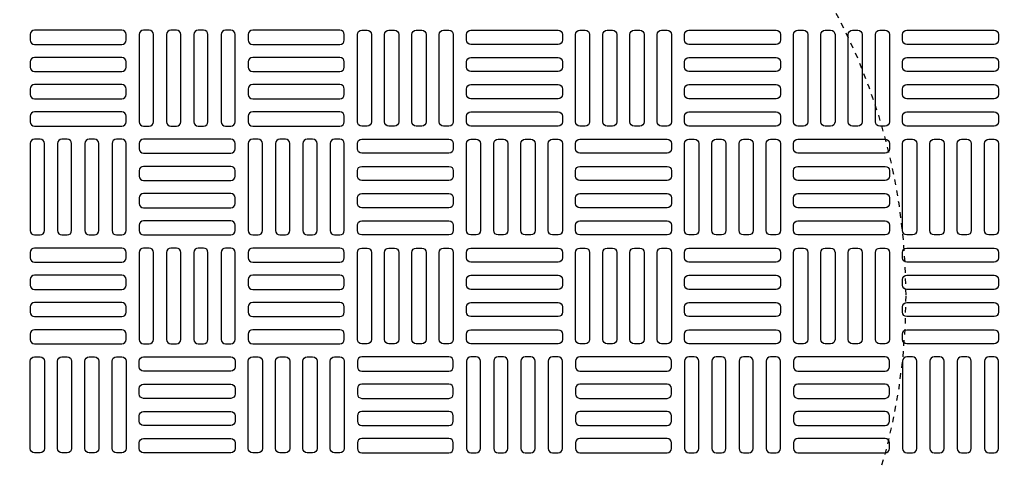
# Model space of a CAD drawing. Extents: x 1081 to 2220, y 0 to 2796.
# Tile 116 of 161: x 1771 to 1789, y 1314 to 1322. Entities that reach past the tile are written whole.
import ezdxf

# ---------------------------------------------------------------- set-up
doc = ezdxf.new("R2010")
doc.units = 0
doc.header["$MEASUREMENT"] = 0
doc.header["$PDSIZE"] = 1
doc.linetypes.add('HIDDEN2', pattern=[0.28125, 0.1875, -0.09375])
doc.layers.get('DEFPOINTS').update_dxf_attribs({"linetype": 'CONTINUOUS'})
for name, color, linetype in [('DIM', 3, 'CONTINUOUS'), ('TANK-MANHOLE-COVER-40', 2, 'CONTINUOUS'), ('TANK-MANHOLE-COVER-HATCH-40', 252, 'CONTINUOUS'), ('TANK-SLOPE', 3, 'CONTINUOUS')]:
    doc.layers.add(name, color=color, linetype=linetype)
doc.styles.add('SIMPLEX', font='simplex')
doc.dimstyles.new('DIM64', dxfattribs={"dimscale": 64, "dimtxt": 0.09375, "dimasz": 0.09375, "dimexe": 0.0625, "dimexo": 0.0625, "dimgap": 0.046875, "dimtad": 1, "dimdec": 4, "dimzin": 3, "dimdsep": 46, "dimlunit": 4, "dimtxsty": 'SIMPLEX', "dimcen": 0, "dimclrd": 256, "dimclre": 256, "dimclrt": 256, "dimadec": 0, "dimazin": 0, "dimtfac": 1, "dimtdec": 4, "dimtmove": 0, "dimatfit": 3, "dimfxl": 1, "dimfrac": 2, "dimtolj": 1, "dimtzin": 0, "dimarcsym": 0})

# ---------------------------------------------------------------- blocks, each defined once
blk = doc.blocks.new('*D63')
at = {"layer": 'DEFPOINTS', "color": 0, "transparency": 16777216}
for p in [(1524.635, 1317.018), (1875.135, 1317.018), (1524.635, 1188.018)]:
    blk.add_point(p, dxfattribs=at)
at = {"layer": 'DIM', "lineweight": -2, "transparency": 16777216}
for p, q in [((1524.635, 1313.018), (1524.635, 1184.018)), ((1869.135, 1188.018), (1530.635, 1188.018))]:
    blk.add_line(p, q, dxfattribs=at)
at = {"layer": 'DIM', "transparency": 16777216}
for points in [[(1530.635, 1189.018), (1530.635, 1187.018), (1524.635, 1188.018)], [(1869.135, 1189.018), (1869.135, 1187.018), (1875.135, 1188.018)]]:
    blk.add_solid(points, dxfattribs=at)
at = {"layer": 'DIM', "transparency": 16777216, "insert": (1699.885, 1195.59), "char_height": 6, "attachment_point": 5, "style": 'SIMPLEX'}
blk.add_mtext('\\A1;29\'-2 1/2" (F.V. TANK LENGTH)', dxfattribs=at)

msp = doc.modelspace()

# ---------------------------------------------------------------- linework, layer by layer
at = {"layer": 'DEFPOINTS', "color": 8, "linetype": 'HIDDEN2', "ltscale": 0.125}
msp.add_circle((1775.88576, 1317.01839), 14, dxfattribs=at)
msp.add_circle((1775.88576, 1317.01839), 14, dxfattribs=at)
at = {"layer": 'DEFPOINTS', "color": 8, "linetype": 'HIDDEN2', "ltscale": 0.5}
msp.add_circle((1775.88576, 1317.01839), 11, dxfattribs=at)
msp.add_circle((1775.88576, 1317.01839), 11, dxfattribs=at)
at = {"layer": 'TANK-MANHOLE-COVER-40', "color": 4, "linetype": 'Continuous'}
msp.add_circle((1775.88499, 1317.01839), 22.63902, dxfattribs=at)
at = {"layer": 'TANK-MANHOLE-COVER-40', "color": 1, "linetype": 'Continuous'}
msp.add_circle((1775.88499, 1317.01839), 22.44094, dxfattribs=at)
at = {"layer": 'TANK-MANHOLE-COVER-40', "color": 2, "linetype": 'Continuous'}
msp.add_circle((1775.88499, 1317.01839), 21.65354, dxfattribs=at)
at = {"layer": 'TANK-MANHOLE-COVER-HATCH-40', "linetype": 'Continuous', "flags": 128}
for points in [[(1772.81413, 1321.7428, 0.41421356), (1772.73539, 1321.82154), (1771.16058, 1321.82154, 0.41421356), (1771.08184, 1321.7428), (1771.08184, 1321.64438, 0.41421356), (1771.16058, 1321.56564), (1772.73539, 1321.56564, 0.41421356), (1772.81413, 1321.64438)], [(1773.22751, 1320.08926, 0.41421356), (1773.30625, 1320.168), (1773.30625, 1321.7428, 0.41421356), (1773.22751, 1321.82154), (1773.12909, 1321.82154, 0.41421356), (1773.05035, 1321.7428), (1773.05035, 1320.168, 0.41421356), (1773.12909, 1320.08926)], [(1773.71964, 1320.08926, 0.41421356), (1773.79838, 1320.168), (1773.79838, 1321.7428, 0.41421356), (1773.71964, 1321.82154), (1773.62121, 1321.82154, 0.41421356), (1773.54247, 1321.7428), (1773.54247, 1320.168, 0.41421356), (1773.62121, 1320.08926)], [(1774.21176, 1320.08926, 0.41421356), (1774.2905, 1320.168), (1774.2905, 1321.7428, 0.41421356), (1774.21176, 1321.82154), (1774.11334, 1321.82154, 0.41421356), (1774.0346, 1321.7428), (1774.0346, 1320.168, 0.41421356), (1774.11334, 1320.08926)], [(1774.70389, 1320.08926, 0.41421356), (1774.78263, 1320.168), (1774.78263, 1321.7428, 0.41421356), (1774.70389, 1321.82154), (1774.60546, 1321.82154, 0.41421356), (1774.52672, 1321.7428), (1774.52672, 1320.168, 0.41421356), (1774.60546, 1320.08926)], [(1776.75113, 1321.7428, 0.41421356), (1776.67239, 1321.82154), (1775.09759, 1321.82154, 0.41421356), (1775.01885, 1321.7428), (1775.01885, 1321.64438, 0.41421356), (1775.09759, 1321.56564), (1776.67239, 1321.56564, 0.41421356), (1776.75113, 1321.64438)], [(1777.06609, 1320.08926, -0.41421356), (1776.98735, 1320.168), (1776.98735, 1321.7428, -0.41421356), (1777.06609, 1321.82154), (1777.16452, 1321.82154, -0.41421356), (1777.24326, 1321.7428), (1777.24326, 1320.168, -0.41421356), (1777.16452, 1320.08926)], [(1777.55822, 1320.08926, -0.41421356), (1777.47948, 1320.168), (1777.47948, 1321.7428, -0.41421356), (1777.55822, 1321.82154), (1777.65665, 1321.82154, -0.41421356), (1777.73539, 1321.7428), (1777.73539, 1320.168, -0.41421356), (1777.65665, 1320.08926)], [(1778.05035, 1320.08926, -0.41421356), (1777.97161, 1320.168), (1777.97161, 1321.7428, -0.41421356), (1778.05035, 1321.82154), (1778.14877, 1321.82154, -0.41421356), (1778.22751, 1321.7428), (1778.22751, 1320.168, -0.41421356), (1778.14877, 1320.08926)], [(1778.54247, 1320.08926, -0.41421356), (1778.46373, 1320.168), (1778.46373, 1321.7428, -0.41421356), (1778.54247, 1321.82154), (1778.6409, 1321.82154, -0.41421356), (1778.71964, 1321.7428), (1778.71964, 1320.168, -0.41421356), (1778.6409, 1320.08926)], [(1778.95586, 1321.7428, -0.41421356), (1779.0346, 1321.82154), (1780.6094, 1321.82154, -0.41421356), (1780.68814, 1321.7428), (1780.68814, 1321.64438, -0.41421356), (1780.6094, 1321.56564), (1779.0346, 1321.56564, -0.41421356), (1778.95586, 1321.64438)], [(1781.0031, 1320.08926, -0.41421356), (1780.92436, 1320.168), (1780.92436, 1321.7428, -0.41421356), (1781.0031, 1321.82154), (1781.10153, 1321.82154, -0.41421356), (1781.18027, 1321.7428), (1781.18027, 1320.168, -0.41421356), (1781.10153, 1320.08926)], [(1781.49523, 1320.08926, -0.41421356), (1781.41649, 1320.168), (1781.41649, 1321.7428, -0.41421356), (1781.49523, 1321.82154), (1781.59365, 1321.82154, -0.41421356), (1781.67239, 1321.7428), (1781.67239, 1320.168, -0.41421356), (1781.59365, 1320.08926)], [(1781.98735, 1320.08926, -0.41421356), (1781.90861, 1320.168), (1781.90861, 1321.7428, -0.41421356), (1781.98735, 1321.82154), (1782.08578, 1321.82154, -0.41421356), (1782.16452, 1321.7428), (1782.16452, 1320.168, -0.41421356), (1782.08578, 1320.08926)], [(1782.47948, 1320.08926, -0.41421356), (1782.40074, 1320.168), (1782.40074, 1321.7428, -0.41421356), (1782.47948, 1321.82154), (1782.57791, 1321.82154, -0.41421356), (1782.65665, 1321.7428), (1782.65665, 1320.168, -0.41421356), (1782.57791, 1320.08926)], [(1782.89287, 1321.7428, -0.41421356), (1782.97161, 1321.82154), (1784.54641, 1321.82154, -0.41421356), (1784.62515, 1321.7428), (1784.62515, 1321.64438, -0.41421356), (1784.54641, 1321.56564), (1782.97161, 1321.56564, -0.41421356), (1782.89287, 1321.64438)], [(1784.94011, 1320.08926, -0.41421356), (1784.86137, 1320.168), (1784.86137, 1321.7428, -0.41421356), (1784.94011, 1321.82154), (1785.03854, 1321.82154, -0.41421356), (1785.11728, 1321.7428), (1785.11728, 1320.168, -0.41421356), (1785.03854, 1320.08926)], [(1785.43224, 1320.08926, -0.41421356), (1785.3535, 1320.168), (1785.3535, 1321.7428, -0.41421356), (1785.43224, 1321.82154), (1785.53066, 1321.82154, -0.41421356), (1785.6094, 1321.7428), (1785.6094, 1320.168, -0.41421356), (1785.53066, 1320.08926)], [(1785.92436, 1320.08926, -0.41421356), (1785.84562, 1320.168), (1785.84562, 1321.7428, -0.41421356), (1785.92436, 1321.82154), (1786.02279, 1321.82154, -0.41421356), (1786.10153, 1321.7428), (1786.10153, 1320.168, -0.41421356), (1786.02279, 1320.08926)], [(1786.41649, 1320.08926, -0.41421356), (1786.33775, 1320.168), (1786.33775, 1321.7428, -0.41421356), (1786.41649, 1321.82154), (1786.51491, 1321.82154, -0.41421356), (1786.59365, 1321.7428), (1786.59365, 1320.168, -0.41421356), (1786.51491, 1320.08926)], [(1786.82987, 1321.7428, -0.41421356), (1786.90861, 1321.82154), (1788.48342, 1321.82154, -0.41421356), (1788.56216, 1321.7428), (1788.56216, 1321.64438, -0.41421356), (1788.48342, 1321.56564), (1786.90861, 1321.56564, -0.41421356), (1786.82987, 1321.64438)], [(1772.81413, 1321.25068, 0.41421356), (1772.73539, 1321.32942), (1771.16058, 1321.32942, 0.41421356), (1771.08184, 1321.25068), (1771.08184, 1321.15225, 0.41421356), (1771.16058, 1321.07351), (1772.73539, 1321.07351, 0.41421356), (1772.81413, 1321.15225)], [(1776.75113, 1321.25068, 0.41421356), (1776.67239, 1321.32942), (1775.09759, 1321.32942, 0.41421356), (1775.01885, 1321.25068), (1775.01885, 1321.15225, 0.41421356), (1775.09759, 1321.07351), (1776.67239, 1321.07351, 0.41421356), (1776.75113, 1321.15225)], [(1778.95586, 1321.25068, -0.41421356), (1779.0346, 1321.32942), (1780.6094, 1321.32942, -0.41421356), (1780.68814, 1321.25068), (1780.68814, 1321.15225, -0.41421356), (1780.6094, 1321.07351), (1779.0346, 1321.07351, -0.41421356), (1778.95586, 1321.15225)], [(1782.89287, 1321.25068, -0.41421356), (1782.97161, 1321.32942), (1784.54641, 1321.32942, -0.41421356), (1784.62515, 1321.25068), (1784.62515, 1321.15225, -0.41421356), (1784.54641, 1321.07351), (1782.97161, 1321.07351, -0.41421356), (1782.89287, 1321.15225)], [(1786.82987, 1321.25068, -0.41421356), (1786.90861, 1321.32942), (1788.48342, 1321.32942, -0.41421356), (1788.56216, 1321.25068), (1788.56216, 1321.15225, -0.41421356), (1788.48342, 1321.07351), (1786.90861, 1321.07351, -0.41421356), (1786.82987, 1321.15225)], [(1772.81413, 1320.75855, 0.41421356), (1772.73539, 1320.83729), (1771.16058, 1320.83729, 0.41421356), (1771.08184, 1320.75855), (1771.08184, 1320.66012, 0.41421356), (1771.16058, 1320.58138), (1772.73539, 1320.58138, 0.41421356), (1772.81413, 1320.66012)], [(1776.75113, 1320.75855, 0.41421356), (1776.67239, 1320.83729), (1775.09759, 1320.83729, 0.41421356), (1775.01885, 1320.75855), (1775.01885, 1320.66012, 0.41421356), (1775.09759, 1320.58138), (1776.67239, 1320.58138, 0.41421356), (1776.75113, 1320.66012)], [(1778.95586, 1320.75855, -0.41421356), (1779.0346, 1320.83729), (1780.6094, 1320.83729, -0.41421356), (1780.68814, 1320.75855), (1780.68814, 1320.66012, -0.41421356), (1780.6094, 1320.58138), (1779.0346, 1320.58138, -0.41421356), (1778.95586, 1320.66012)], [(1782.89287, 1320.75855, -0.41421356), (1782.97161, 1320.83729), (1784.54641, 1320.83729, -0.41421356), (1784.62515, 1320.75855), (1784.62515, 1320.66012, -0.41421356), (1784.54641, 1320.58138), (1782.97161, 1320.58138, -0.41421356), (1782.89287, 1320.66012)], [(1786.82987, 1320.75855, -0.41421356), (1786.90861, 1320.83729), (1788.48342, 1320.83729, -0.41421356), (1788.56216, 1320.75855), (1788.56216, 1320.66012, -0.41421356), (1788.48342, 1320.58138), (1786.90861, 1320.58138, -0.41421356), (1786.82987, 1320.66012)], [(1772.81413, 1320.26642, 0.41421356), (1772.73539, 1320.34516), (1771.16058, 1320.34516, 0.41421356), (1771.08184, 1320.26642), (1771.08184, 1320.168, 0.41421356), (1771.16058, 1320.08926), (1772.73539, 1320.08926, 0.41421356), (1772.81413, 1320.168)], [(1776.75113, 1320.26642, 0.41421356), (1776.67239, 1320.34516), (1775.09759, 1320.34516, 0.41421356), (1775.01885, 1320.26642), (1775.01885, 1320.168, 0.41421356), (1775.09759, 1320.08926), (1776.67239, 1320.08926, 0.41421356), (1776.75113, 1320.168)], [(1778.95586, 1320.26642, -0.41421356), (1779.0346, 1320.34516), (1780.6094, 1320.34516, -0.41421356), (1780.68814, 1320.26642), (1780.68814, 1320.168, -0.41421356), (1780.6094, 1320.08926), (1779.0346, 1320.08926, -0.41421356), (1778.95586, 1320.168)], [(1782.89287, 1320.26642, -0.41421356), (1782.97161, 1320.34516), (1784.54641, 1320.34516, -0.41421356), (1784.62515, 1320.26642), (1784.62515, 1320.168, -0.41421356), (1784.54641, 1320.08926), (1782.97161, 1320.08926, -0.41421356), (1782.89287, 1320.168)], [(1786.82987, 1320.26642, -0.41421356), (1786.90861, 1320.34516), (1788.48342, 1320.34516, -0.41421356), (1788.56216, 1320.26642), (1788.56216, 1320.168, -0.41421356), (1788.48342, 1320.08926), (1786.90861, 1320.08926, -0.41421356), (1786.82987, 1320.168)], [(1771.25901, 1318.12075, 0.41421356), (1771.33775, 1318.19949), (1771.33775, 1319.7743, 0.41421356), (1771.25901, 1319.85304), (1771.16058, 1319.85304, 0.41421356), (1771.08184, 1319.7743), (1771.08184, 1318.19949, 0.41421356), (1771.16058, 1318.12075)], [(1771.75113, 1318.12075, 0.41421356), (1771.82987, 1318.19949), (1771.82987, 1319.7743, 0.41421356), (1771.75113, 1319.85304), (1771.65271, 1319.85304, 0.41421356), (1771.57397, 1319.7743), (1771.57397, 1318.19949, 0.41421356), (1771.65271, 1318.12075)], [(1772.24326, 1318.12075, 0.41421356), (1772.322, 1318.19949), (1772.322, 1319.7743, 0.41421356), (1772.24326, 1319.85304), (1772.14483, 1319.85304, 0.41421356), (1772.06609, 1319.7743), (1772.06609, 1318.19949, 0.41421356), (1772.14483, 1318.12075)], [(1772.73539, 1318.12075, 0.41421356), (1772.81413, 1318.19949), (1772.81413, 1319.7743, 0.41421356), (1772.73539, 1319.85304), (1772.63696, 1319.85304, 0.41421356), (1772.55822, 1319.7743), (1772.55822, 1318.19949, 0.41421356), (1772.63696, 1318.12075)], [(1773.05035, 1319.67587, 0.41421356), (1773.12909, 1319.59713), (1774.70389, 1319.59713, 0.41421356), (1774.78263, 1319.67587), (1774.78263, 1319.7743, 0.41421356), (1774.70389, 1319.85304), (1773.12909, 1319.85304, 0.41421356), (1773.05035, 1319.7743)], [(1775.19602, 1318.12075, 0.41421356), (1775.27476, 1318.19949), (1775.27476, 1319.7743, 0.41421356), (1775.19602, 1319.85304), (1775.09759, 1319.85304, 0.41421356), (1775.01885, 1319.7743), (1775.01885, 1318.19949, 0.41421356), (1775.09759, 1318.12075)], [(1775.68814, 1318.12075, 0.41421356), (1775.76688, 1318.19949), (1775.76688, 1319.7743, 0.41421356), (1775.68814, 1319.85304), (1775.58972, 1319.85304, 0.41421356), (1775.51098, 1319.7743), (1775.51098, 1318.19949, 0.41421356), (1775.58972, 1318.12075)], [(1776.18027, 1318.12075, 0.41421356), (1776.25901, 1318.19949), (1776.25901, 1319.7743, 0.41421356), (1776.18027, 1319.85304), (1776.08184, 1319.85304, 0.41421356), (1776.0031, 1319.7743), (1776.0031, 1318.19949, 0.41421356), (1776.08184, 1318.12075)], [(1776.67239, 1318.12075, 0.41421356), (1776.75113, 1318.19949), (1776.75113, 1319.7743, 0.41421356), (1776.67239, 1319.85304), (1776.57397, 1319.85304, 0.41421356), (1776.49523, 1319.7743), (1776.49523, 1318.19949, 0.41421356), (1776.57397, 1318.12075)], [(1778.71964, 1319.67587, -0.41421356), (1778.6409, 1319.59713), (1777.06609, 1319.59713, -0.41421356), (1776.98735, 1319.67587), (1776.98735, 1319.7743, -0.41421356), (1777.06609, 1319.85304), (1778.6409, 1319.85304, -0.41421356), (1778.71964, 1319.7743)], [(1779.0346, 1318.12075, -0.41421356), (1778.95586, 1318.19949), (1778.95586, 1319.7743, -0.41421356), (1779.0346, 1319.85304), (1779.13302, 1319.85304, -0.41421356), (1779.21176, 1319.7743), (1779.21176, 1318.19949, -0.41421356), (1779.13302, 1318.12075)], [(1779.52672, 1318.12075, -0.41421356), (1779.44798, 1318.19949), (1779.44798, 1319.7743, -0.41421356), (1779.52672, 1319.85304), (1779.62515, 1319.85304, -0.41421356), (1779.70389, 1319.7743), (1779.70389, 1318.19949, -0.41421356), (1779.62515, 1318.12075)], [(1780.01885, 1318.12075, -0.41421356), (1779.94011, 1318.19949), (1779.94011, 1319.7743, -0.41421356), (1780.01885, 1319.85304), (1780.11728, 1319.85304, -0.41421356), (1780.19602, 1319.7743), (1780.19602, 1318.19949, -0.41421356), (1780.11728, 1318.12075)], [(1780.51098, 1318.12075, -0.41421356), (1780.43224, 1318.19949), (1780.43224, 1319.7743, -0.41421356), (1780.51098, 1319.85304), (1780.6094, 1319.85304, -0.41421356), (1780.68814, 1319.7743), (1780.68814, 1318.19949, -0.41421356), (1780.6094, 1318.12075)], [(1782.65665, 1319.67587, -0.41421356), (1782.57791, 1319.59713), (1781.0031, 1319.59713, -0.41421356), (1780.92436, 1319.67587), (1780.92436, 1319.7743, -0.41421356), (1781.0031, 1319.85304), (1782.57791, 1319.85304, -0.41421356), (1782.65665, 1319.7743)], [(1782.97161, 1318.12075, -0.41421356), (1782.89287, 1318.19949), (1782.89287, 1319.7743, -0.41421356), (1782.97161, 1319.85304), (1783.07003, 1319.85304, -0.41421356), (1783.14877, 1319.7743), (1783.14877, 1318.19949, -0.41421356), (1783.07003, 1318.12075)], [(1783.46373, 1318.12075, -0.41421356), (1783.38499, 1318.19949), (1783.38499, 1319.7743, -0.41421356), (1783.46373, 1319.85304), (1783.56216, 1319.85304, -0.41421356), (1783.6409, 1319.7743), (1783.6409, 1318.19949, -0.41421356), (1783.56216, 1318.12075)], [(1783.95586, 1318.12075, -0.41421356), (1783.87712, 1318.19949), (1783.87712, 1319.7743, -0.41421356), (1783.95586, 1319.85304), (1784.05428, 1319.85304, -0.41421356), (1784.13302, 1319.7743), (1784.13302, 1318.19949, -0.41421356), (1784.05428, 1318.12075)], [(1784.44798, 1318.12075, -0.41421356), (1784.36924, 1318.19949), (1784.36924, 1319.7743, -0.41421356), (1784.44798, 1319.85304), (1784.54641, 1319.85304, -0.41421356), (1784.62515, 1319.7743), (1784.62515, 1318.19949, -0.41421356), (1784.54641, 1318.12075)], [(1786.59365, 1319.67587, -0.41421356), (1786.51491, 1319.59713), (1784.94011, 1319.59713, -0.41421356), (1784.86137, 1319.67587), (1784.86137, 1319.7743, -0.41421356), (1784.94011, 1319.85304), (1786.51491, 1319.85304, -0.41421356), (1786.59365, 1319.7743)], [(1786.90861, 1318.12075, -0.41421356), (1786.82987, 1318.19949), (1786.82987, 1319.7743, -0.41421356), (1786.90861, 1319.85304), (1787.00704, 1319.85304, -0.41421356), (1787.08578, 1319.7743), (1787.08578, 1318.19949, -0.41421356), (1787.00704, 1318.12075)], [(1787.40074, 1318.12075, -0.41421356), (1787.322, 1318.19949), (1787.322, 1319.7743, -0.41421356), (1787.40074, 1319.85304), (1787.49917, 1319.85304, -0.41421356), (1787.57791, 1319.7743), (1787.57791, 1318.19949, -0.41421356), (1787.49917, 1318.12075)], [(1787.89287, 1318.12075, -0.41421356), (1787.81413, 1318.19949), (1787.81413, 1319.7743, -0.41421356), (1787.89287, 1319.85304), (1787.99129, 1319.85304, -0.41421356), (1788.07003, 1319.7743), (1788.07003, 1318.19949, -0.41421356), (1787.99129, 1318.12075)], [(1788.38499, 1318.12075, -0.41421356), (1788.30625, 1318.19949), (1788.30625, 1319.7743, -0.41421356), (1788.38499, 1319.85304), (1788.48342, 1319.85304, -0.41421356), (1788.56216, 1319.7743), (1788.56216, 1318.19949, -0.41421356), (1788.48342, 1318.12075)], [(1773.05035, 1319.18375, 0.41421356), (1773.12909, 1319.10501), (1774.70389, 1319.10501, 0.41421356), (1774.78263, 1319.18375), (1774.78263, 1319.28217, 0.41421356), (1774.70389, 1319.36091), (1773.12909, 1319.36091, 0.41421356), (1773.05035, 1319.28217)], [(1778.71964, 1319.18375, -0.41421356), (1778.6409, 1319.10501), (1777.06609, 1319.10501, -0.41421356), (1776.98735, 1319.18375), (1776.98735, 1319.28217, -0.41421356), (1777.06609, 1319.36091), (1778.6409, 1319.36091, -0.41421356), (1778.71964, 1319.28217)], [(1782.65665, 1319.18375, -0.41421356), (1782.57791, 1319.10501), (1781.0031, 1319.10501, -0.41421356), (1780.92436, 1319.18375), (1780.92436, 1319.28217, -0.41421356), (1781.0031, 1319.36091), (1782.57791, 1319.36091, -0.41421356), (1782.65665, 1319.28217)], [(1786.59365, 1319.18375, -0.41421356), (1786.51491, 1319.10501), (1784.94011, 1319.10501, -0.41421356), (1784.86137, 1319.18375), (1784.86137, 1319.28217, -0.41421356), (1784.94011, 1319.36091), (1786.51491, 1319.36091, -0.41421356), (1786.59365, 1319.28217)], [(1773.05035, 1318.69162, 0.41421356), (1773.12909, 1318.61288), (1774.70389, 1318.61288, 0.41421356), (1774.78263, 1318.69162), (1774.78263, 1318.79005, 0.41421356), (1774.70389, 1318.86879), (1773.12909, 1318.86879, 0.41421356), (1773.05035, 1318.79005)], [(1778.71964, 1318.69162, -0.41421356), (1778.6409, 1318.61288), (1777.06609, 1318.61288, -0.41421356), (1776.98735, 1318.69162), (1776.98735, 1318.79005, -0.41421356), (1777.06609, 1318.86879), (1778.6409, 1318.86879, -0.41421356), (1778.71964, 1318.79005)], [(1782.65665, 1318.69162, -0.41421356), (1782.57791, 1318.61288), (1781.0031, 1318.61288, -0.41421356), (1780.92436, 1318.69162), (1780.92436, 1318.79005, -0.41421356), (1781.0031, 1318.86879), (1782.57791, 1318.86879, -0.41421356), (1782.65665, 1318.79005)], [(1786.59365, 1318.69162, -0.41421356), (1786.51491, 1318.61288), (1784.94011, 1318.61288, -0.41421356), (1784.86137, 1318.69162), (1784.86137, 1318.79005, -0.41421356), (1784.94011, 1318.86879), (1786.51491, 1318.86879, -0.41421356), (1786.59365, 1318.79005)], [(1773.05035, 1318.19949, 0.41421356), (1773.12909, 1318.12075), (1774.70389, 1318.12075, 0.41421356), (1774.78263, 1318.19949), (1774.78263, 1318.29792, 0.41421356), (1774.70389, 1318.37666), (1773.12909, 1318.37666, 0.41421356), (1773.05035, 1318.29792)], [(1778.71964, 1318.19949, -0.41421356), (1778.6409, 1318.12075), (1777.06609, 1318.12075, -0.41421356), (1776.98735, 1318.19949), (1776.98735, 1318.29792, -0.41421356), (1777.06609, 1318.37666), (1778.6409, 1318.37666, -0.41421356), (1778.71964, 1318.29792)], [(1782.65665, 1318.19949, -0.41421356), (1782.57791, 1318.12075), (1781.0031, 1318.12075, -0.41421356), (1780.92436, 1318.19949), (1780.92436, 1318.29792, -0.41421356), (1781.0031, 1318.37666), (1782.57791, 1318.37666, -0.41421356), (1782.65665, 1318.29792)], [(1786.59365, 1318.19949, -0.41421356), (1786.51491, 1318.12075), (1784.94011, 1318.12075, -0.41421356), (1784.86137, 1318.19949), (1784.86137, 1318.29792, -0.41421356), (1784.94011, 1318.37666), (1786.51491, 1318.37666, -0.41421356), (1786.59365, 1318.29792)], [(1772.81413, 1317.80579, 0.41421356), (1772.73539, 1317.88453), (1771.16058, 1317.88453, 0.41421356), (1771.08184, 1317.80579), (1771.08184, 1317.70737, 0.41421356), (1771.16058, 1317.62863), (1772.73539, 1317.62863, 0.41421356), (1772.81413, 1317.70737)], [(1773.22751, 1316.15225, 0.41421356), (1773.30625, 1316.23099), (1773.30625, 1317.80579, 0.41421356), (1773.22751, 1317.88453), (1773.12909, 1317.88453, 0.41421356), (1773.05035, 1317.80579), (1773.05035, 1316.23099, 0.41421356), (1773.12909, 1316.15225)], [(1773.71964, 1316.15225, 0.41421356), (1773.79838, 1316.23099), (1773.79838, 1317.80579, 0.41421356), (1773.71964, 1317.88453), (1773.62121, 1317.88453, 0.41421356), (1773.54247, 1317.80579), (1773.54247, 1316.23099, 0.41421356), (1773.62121, 1316.15225)], [(1774.21176, 1316.15225, 0.41421356), (1774.2905, 1316.23099), (1774.2905, 1317.80579, 0.41421356), (1774.21176, 1317.88453), (1774.11334, 1317.88453, 0.41421356), (1774.0346, 1317.80579), (1774.0346, 1316.23099, 0.41421356), (1774.11334, 1316.15225)], [(1774.70389, 1316.15225, 0.41421356), (1774.78263, 1316.23099), (1774.78263, 1317.80579, 0.41421356), (1774.70389, 1317.88453), (1774.60546, 1317.88453, 0.41421356), (1774.52672, 1317.80579), (1774.52672, 1316.23099, 0.41421356), (1774.60546, 1316.15225)], [(1776.75113, 1317.80579, 0.41421356), (1776.67239, 1317.88453), (1775.09759, 1317.88453, 0.41421356), (1775.01885, 1317.80579), (1775.01885, 1317.70737, 0.41421356), (1775.09759, 1317.62863), (1776.67239, 1317.62863, 0.41421356), (1776.75113, 1317.70737)], [(1777.06609, 1316.15225, -0.41421356), (1776.98735, 1316.23099), (1776.98735, 1317.80579, -0.41421356), (1777.06609, 1317.88453), (1777.16452, 1317.88453, -0.41421356), (1777.24326, 1317.80579), (1777.24326, 1316.23099, -0.41421356), (1777.16452, 1316.15225)], [(1777.55822, 1316.15225, -0.41421356), (1777.47948, 1316.23099), (1777.47948, 1317.80579, -0.41421356), (1777.55822, 1317.88453), (1777.65665, 1317.88453, -0.41421356), (1777.73539, 1317.80579), (1777.73539, 1316.23099, -0.41421356), (1777.65665, 1316.15225)], [(1778.05035, 1316.15225, -0.41421356), (1777.97161, 1316.23099), (1777.97161, 1317.80579, -0.41421356), (1778.05035, 1317.88453), (1778.14877, 1317.88453, -0.41421356), (1778.22751, 1317.80579), (1778.22751, 1316.23099, -0.41421356), (1778.14877, 1316.15225)], [(1778.54247, 1316.15225, -0.41421356), (1778.46373, 1316.23099), (1778.46373, 1317.80579, -0.41421356), (1778.54247, 1317.88453), (1778.6409, 1317.88453, -0.41421356), (1778.71964, 1317.80579), (1778.71964, 1316.23099, -0.41421356), (1778.6409, 1316.15225)], [(1778.95586, 1317.80579, -0.41421356), (1779.0346, 1317.88453), (1780.6094, 1317.88453, -0.41421356), (1780.68814, 1317.80579), (1780.68814, 1317.70737, -0.41421356), (1780.6094, 1317.62863), (1779.0346, 1317.62863, -0.41421356), (1778.95586, 1317.70737)], [(1781.0031, 1316.15225, -0.41421356), (1780.92436, 1316.23099), (1780.92436, 1317.80579, -0.41421356), (1781.0031, 1317.88453), (1781.10153, 1317.88453, -0.41421356), (1781.18027, 1317.80579), (1781.18027, 1316.23099, -0.41421356), (1781.10153, 1316.15225)], [(1781.49523, 1316.15225, -0.41421356), (1781.41649, 1316.23099), (1781.41649, 1317.80579, -0.41421356), (1781.49523, 1317.88453), (1781.59365, 1317.88453, -0.41421356), (1781.67239, 1317.80579), (1781.67239, 1316.23099, -0.41421356), (1781.59365, 1316.15225)], [(1781.98735, 1316.15225, -0.41421356), (1781.90861, 1316.23099), (1781.90861, 1317.80579, -0.41421356), (1781.98735, 1317.88453), (1782.08578, 1317.88453, -0.41421356), (1782.16452, 1317.80579), (1782.16452, 1316.23099, -0.41421356), (1782.08578, 1316.15225)], [(1782.47948, 1316.15225, -0.41421356), (1782.40074, 1316.23099), (1782.40074, 1317.80579, -0.41421356), (1782.47948, 1317.88453), (1782.57791, 1317.88453, -0.41421356), (1782.65665, 1317.80579), (1782.65665, 1316.23099, -0.41421356), (1782.57791, 1316.15225)], [(1782.89287, 1317.80579, -0.41421356), (1782.97161, 1317.88453), (1784.54641, 1317.88453, -0.41421356), (1784.62515, 1317.80579), (1784.62515, 1317.70737, -0.41421356), (1784.54641, 1317.62863), (1782.97161, 1317.62863, -0.41421356), (1782.89287, 1317.70737)], [(1784.94011, 1316.15225, -0.41421356), (1784.86137, 1316.23099), (1784.86137, 1317.80579, -0.41421356), (1784.94011, 1317.88453), (1785.03854, 1317.88453, -0.41421356), (1785.11728, 1317.80579), (1785.11728, 1316.23099, -0.41421356), (1785.03854, 1316.15225)], [(1785.43224, 1316.15225, -0.41421356), (1785.3535, 1316.23099), (1785.3535, 1317.80579, -0.41421356), (1785.43224, 1317.88453), (1785.53066, 1317.88453, -0.41421356), (1785.6094, 1317.80579), (1785.6094, 1316.23099, -0.41421356), (1785.53066, 1316.15225)], [(1785.92436, 1316.15225, -0.41421356), (1785.84562, 1316.23099), (1785.84562, 1317.80579, -0.41421356), (1785.92436, 1317.88453), (1786.02279, 1317.88453, -0.41421356), (1786.10153, 1317.80579), (1786.10153, 1316.23099, -0.41421356), (1786.02279, 1316.15225)], [(1786.41649, 1316.15225, -0.41421356), (1786.33775, 1316.23099), (1786.33775, 1317.80579, -0.41421356), (1786.41649, 1317.88453), (1786.51491, 1317.88453, -0.41421356), (1786.59365, 1317.80579), (1786.59365, 1316.23099, -0.41421356), (1786.51491, 1316.15225)], [(1786.82987, 1317.80579, -0.41421356), (1786.90861, 1317.88453), (1788.48342, 1317.88453, -0.41421356), (1788.56216, 1317.80579), (1788.56216, 1317.70737, -0.41421356), (1788.48342, 1317.62863), (1786.90861, 1317.62863, -0.41421356), (1786.82987, 1317.70737)], [(1772.81413, 1317.31367, 0.41421356), (1772.73539, 1317.39241), (1771.16058, 1317.39241, 0.41421356), (1771.08184, 1317.31367), (1771.08184, 1317.21524, 0.41421356), (1771.16058, 1317.1365), (1772.73539, 1317.1365, 0.41421356), (1772.81413, 1317.21524)], [(1776.75113, 1317.31367, 0.41421356), (1776.67239, 1317.39241), (1775.09759, 1317.39241, 0.41421356), (1775.01885, 1317.31367), (1775.01885, 1317.21524, 0.41421356), (1775.09759, 1317.1365), (1776.67239, 1317.1365, 0.41421356), (1776.75113, 1317.21524)], [(1778.95586, 1317.31367, -0.41421356), (1779.0346, 1317.39241), (1780.6094, 1317.39241, -0.41421356), (1780.68814, 1317.31367), (1780.68814, 1317.21524, -0.41421356), (1780.6094, 1317.1365), (1779.0346, 1317.1365, -0.41421356), (1778.95586, 1317.21524)], [(1782.89287, 1317.31367, -0.41421356), (1782.97161, 1317.39241), (1784.54641, 1317.39241, -0.41421356), (1784.62515, 1317.31367), (1784.62515, 1317.21524, -0.41421356), (1784.54641, 1317.1365), (1782.97161, 1317.1365, -0.41421356), (1782.89287, 1317.21524)], [(1786.82987, 1317.31367, -0.41421356), (1786.90861, 1317.39241), (1788.48342, 1317.39241, -0.41421356), (1788.56216, 1317.31367), (1788.56216, 1317.21524, -0.41421356), (1788.48342, 1317.1365), (1786.90861, 1317.1365, -0.41421356), (1786.82987, 1317.21524)], [(1772.81413, 1316.82154, 0.41421356), (1772.73539, 1316.90028), (1771.16058, 1316.90028, 0.41421356), (1771.08184, 1316.82154), (1771.08184, 1316.72312, 0.41421356), (1771.16058, 1316.64438), (1772.73539, 1316.64438, 0.41421356), (1772.81413, 1316.72312)], [(1776.75113, 1316.82154, 0.41421356), (1776.67239, 1316.90028), (1775.09759, 1316.90028, 0.41421356), (1775.01885, 1316.82154), (1775.01885, 1316.72312, 0.41421356), (1775.09759, 1316.64438), (1776.67239, 1316.64438, 0.41421356), (1776.75113, 1316.72312)], [(1778.95586, 1316.82154, -0.41421356), (1779.0346, 1316.90028), (1780.6094, 1316.90028, -0.41421356), (1780.68814, 1316.82154), (1780.68814, 1316.72312, -0.41421356), (1780.6094, 1316.64438), (1779.0346, 1316.64438, -0.41421356), (1778.95586, 1316.72312)], [(1782.89287, 1316.82154, -0.41421356), (1782.97161, 1316.90028), (1784.54641, 1316.90028, -0.41421356), (1784.62515, 1316.82154), (1784.62515, 1316.72312, -0.41421356), (1784.54641, 1316.64438), (1782.97161, 1316.64438, -0.41421356), (1782.89287, 1316.72312)], [(1786.82987, 1316.82154, -0.41421356), (1786.90861, 1316.90028), (1788.48342, 1316.90028, -0.41421356), (1788.56216, 1316.82154), (1788.56216, 1316.72312, -0.41421356), (1788.48342, 1316.64438), (1786.90861, 1316.64438, -0.41421356), (1786.82987, 1316.72312)], [(1772.81413, 1316.32942, 0.41421356), (1772.73539, 1316.40816), (1771.16058, 1316.40816, 0.41421356), (1771.08184, 1316.32942), (1771.08184, 1316.23099, 0.41421356), (1771.16058, 1316.15225), (1772.73539, 1316.15225, 0.41421356), (1772.81413, 1316.23099)], [(1776.75113, 1316.32942, 0.41421356), (1776.67239, 1316.40816), (1775.09759, 1316.40816, 0.41421356), (1775.01885, 1316.32942), (1775.01885, 1316.23099, 0.41421356), (1775.09759, 1316.15225), (1776.67239, 1316.15225, 0.41421356), (1776.75113, 1316.23099)], [(1778.95586, 1316.32942, -0.41421356), (1779.0346, 1316.40816), (1780.6094, 1316.40816, -0.41421356), (1780.68814, 1316.32942), (1780.68814, 1316.23099, -0.41421356), (1780.6094, 1316.15225), (1779.0346, 1316.15225, -0.41421356), (1778.95586, 1316.23099)], [(1782.89287, 1316.32942, -0.41421356), (1782.97161, 1316.40816), (1784.54641, 1316.40816, -0.41421356), (1784.62515, 1316.32942), (1784.62515, 1316.23099, -0.41421356), (1784.54641, 1316.15225), (1782.97161, 1316.15225, -0.41421356), (1782.89287, 1316.23099)], [(1786.82987, 1316.32942, -0.41421356), (1786.90861, 1316.40816), (1788.48342, 1316.40816, -0.41421356), (1788.56216, 1316.32942), (1788.56216, 1316.23099, -0.41421356), (1788.48342, 1316.15225), (1786.90861, 1316.15225, -0.41421356), (1786.82987, 1316.23099)], [(1771.25901, 1315.91603, -0.41421356), (1771.33775, 1315.83729), (1771.33775, 1314.26249, -0.41421356), (1771.25901, 1314.18375), (1771.16058, 1314.18375, -0.41421356), (1771.08184, 1314.26249), (1771.08184, 1315.83729, -0.41421356), (1771.16058, 1315.91603)], [(1771.75113, 1315.91603, -0.41421356), (1771.82987, 1315.83729), (1771.82987, 1314.26249, -0.41421356), (1771.75113, 1314.18375), (1771.65271, 1314.18375, -0.41421356), (1771.57397, 1314.26249), (1771.57397, 1315.83729, -0.41421356), (1771.65271, 1315.91603)], [(1772.24326, 1315.91603, -0.41421356), (1772.322, 1315.83729), (1772.322, 1314.26249, -0.41421356), (1772.24326, 1314.18375), (1772.14483, 1314.18375, -0.41421356), (1772.06609, 1314.26249), (1772.06609, 1315.83729, -0.41421356), (1772.14483, 1315.91603)], [(1772.73539, 1315.91603, -0.41421356), (1772.81413, 1315.83729), (1772.81413, 1314.26249, -0.41421356), (1772.73539, 1314.18375), (1772.63696, 1314.18375, -0.41421356), (1772.55822, 1314.26249), (1772.55822, 1315.83729, -0.41421356), (1772.63696, 1315.91603)], [(1773.05035, 1315.83729, -0.41421356), (1773.12909, 1315.91603), (1774.70389, 1315.91603, -0.41421356), (1774.78263, 1315.83729), (1774.78263, 1315.73886, -0.41421356), (1774.70389, 1315.66012), (1773.12909, 1315.66012, -0.41421356), (1773.05035, 1315.73886)], [(1775.19602, 1315.91603, -0.41421356), (1775.27476, 1315.83729), (1775.27476, 1314.26249, -0.41421356), (1775.19602, 1314.18375), (1775.09759, 1314.18375, -0.41421356), (1775.01885, 1314.26249), (1775.01885, 1315.83729, -0.41421356), (1775.09759, 1315.91603)], [(1775.68814, 1315.91603, -0.41421356), (1775.76688, 1315.83729), (1775.76688, 1314.26249, -0.41421356), (1775.68814, 1314.18375), (1775.58972, 1314.18375, -0.41421356), (1775.51098, 1314.26249), (1775.51098, 1315.83729, -0.41421356), (1775.58972, 1315.91603)], [(1776.18027, 1315.91603, -0.41421356), (1776.25901, 1315.83729), (1776.25901, 1314.26249, -0.41421356), (1776.18027, 1314.18375), (1776.08184, 1314.18375, -0.41421356), (1776.0031, 1314.26249), (1776.0031, 1315.83729, -0.41421356), (1776.08184, 1315.91603)], [(1776.67239, 1315.91603, -0.41421356), (1776.75113, 1315.83729), (1776.75113, 1314.26249, -0.41421356), (1776.67239, 1314.18375), (1776.57397, 1314.18375, -0.41421356), (1776.49523, 1314.26249), (1776.49523, 1315.83729, -0.41421356), (1776.57397, 1315.91603)], [(1778.71964, 1315.83729, 0.41421356), (1778.6409, 1315.91603), (1777.06609, 1315.91603, 0.41421356), (1776.98735, 1315.83729), (1776.98735, 1315.73886, 0.41421356), (1777.06609, 1315.66012), (1778.6409, 1315.66012, 0.41421356), (1778.71964, 1315.73886)], [(1779.0346, 1315.91603, 0.41421356), (1778.95586, 1315.83729), (1778.95586, 1314.26249, 0.41421356), (1779.0346, 1314.18375), (1779.13302, 1314.18375, 0.41421356), (1779.21176, 1314.26249), (1779.21176, 1315.83729, 0.41421356), (1779.13302, 1315.91603)], [(1779.52672, 1315.91603, 0.41421356), (1779.44798, 1315.83729), (1779.44798, 1314.26249, 0.41421356), (1779.52672, 1314.18375), (1779.62515, 1314.18375, 0.41421356), (1779.70389, 1314.26249), (1779.70389, 1315.83729, 0.41421356), (1779.62515, 1315.91603)], [(1780.01885, 1315.91603, 0.41421356), (1779.94011, 1315.83729), (1779.94011, 1314.26249, 0.41421356), (1780.01885, 1314.18375), (1780.11728, 1314.18375, 0.41421356), (1780.19602, 1314.26249), (1780.19602, 1315.83729, 0.41421356), (1780.11728, 1315.91603)], [(1780.51098, 1315.91603, 0.41421356), (1780.43224, 1315.83729), (1780.43224, 1314.26249, 0.41421356), (1780.51098, 1314.18375), (1780.6094, 1314.18375, 0.41421356), (1780.68814, 1314.26249), (1780.68814, 1315.83729, 0.41421356), (1780.6094, 1315.91603)], [(1782.65665, 1315.83729, 0.41421356), (1782.57791, 1315.91603), (1781.0031, 1315.91603, 0.41421356), (1780.92436, 1315.83729), (1780.92436, 1315.73886, 0.41421356), (1781.0031, 1315.66012), (1782.57791, 1315.66012, 0.41421356), (1782.65665, 1315.73886)], [(1782.97161, 1315.91603, 0.41421356), (1782.89287, 1315.83729), (1782.89287, 1314.26249, 0.41421356), (1782.97161, 1314.18375), (1783.07003, 1314.18375, 0.41421356), (1783.14877, 1314.26249), (1783.14877, 1315.83729, 0.41421356), (1783.07003, 1315.91603)], [(1783.46373, 1315.91603, 0.41421356), (1783.38499, 1315.83729), (1783.38499, 1314.26249, 0.41421356), (1783.46373, 1314.18375), (1783.56216, 1314.18375, 0.41421356), (1783.6409, 1314.26249), (1783.6409, 1315.83729, 0.41421356), (1783.56216, 1315.91603)], [(1783.95586, 1315.91603, 0.41421356), (1783.87712, 1315.83729), (1783.87712, 1314.26249, 0.41421356), (1783.95586, 1314.18375), (1784.05428, 1314.18375, 0.41421356), (1784.13302, 1314.26249), (1784.13302, 1315.83729, 0.41421356), (1784.05428, 1315.91603)], [(1784.44798, 1315.91603, 0.41421356), (1784.36924, 1315.83729), (1784.36924, 1314.26249, 0.41421356), (1784.44798, 1314.18375), (1784.54641, 1314.18375, 0.41421356), (1784.62515, 1314.26249), (1784.62515, 1315.83729, 0.41421356), (1784.54641, 1315.91603)], [(1786.59365, 1315.83729, 0.41421356), (1786.51491, 1315.91603), (1784.94011, 1315.91603, 0.41421356), (1784.86137, 1315.83729), (1784.86137, 1315.73886, 0.41421356), (1784.94011, 1315.66012), (1786.51491, 1315.66012, 0.41421356), (1786.59365, 1315.73886)], [(1786.90861, 1315.91603, 0.41421356), (1786.82987, 1315.83729), (1786.82987, 1314.26249, 0.41421356), (1786.90861, 1314.18375), (1787.00704, 1314.18375, 0.41421356), (1787.08578, 1314.26249), (1787.08578, 1315.83729, 0.41421356), (1787.00704, 1315.91603)], [(1787.40074, 1315.91603, 0.41421356), (1787.322, 1315.83729), (1787.322, 1314.26249, 0.41421356), (1787.40074, 1314.18375), (1787.49917, 1314.18375, 0.41421356), (1787.57791, 1314.26249), (1787.57791, 1315.83729, 0.41421356), (1787.49917, 1315.91603)], [(1787.89287, 1315.91603, 0.41421356), (1787.81413, 1315.83729), (1787.81413, 1314.26249, 0.41421356), (1787.89287, 1314.18375), (1787.99129, 1314.18375, 0.41421356), (1788.07003, 1314.26249), (1788.07003, 1315.83729, 0.41421356), (1787.99129, 1315.91603)], [(1788.38499, 1315.91603, 0.41421356), (1788.30625, 1315.83729), (1788.30625, 1314.26249, 0.41421356), (1788.38499, 1314.18375), (1788.48342, 1314.18375, 0.41421356), (1788.56216, 1314.26249), (1788.56216, 1315.83729, 0.41421356), (1788.48342, 1315.91603)], [(1773.05035, 1315.34516, -0.41421356), (1773.12909, 1315.4239), (1774.70389, 1315.4239, -0.41421356), (1774.78263, 1315.34516), (1774.78263, 1315.24674, -0.41421356), (1774.70389, 1315.168), (1773.12909, 1315.168, -0.41421356), (1773.05035, 1315.24674)], [(1778.71964, 1315.34516, 0.41421356), (1778.6409, 1315.4239), (1777.06609, 1315.4239, 0.41421356), (1776.98735, 1315.34516), (1776.98735, 1315.24674, 0.41421356), (1777.06609, 1315.168), (1778.6409, 1315.168, 0.41421356), (1778.71964, 1315.24674)], [(1782.65665, 1315.34516, 0.41421356), (1782.57791, 1315.4239), (1781.0031, 1315.4239, 0.41421356), (1780.92436, 1315.34516), (1780.92436, 1315.24674, 0.41421356), (1781.0031, 1315.168), (1782.57791, 1315.168, 0.41421356), (1782.65665, 1315.24674)], [(1786.59365, 1315.34516, 0.41421356), (1786.51491, 1315.4239), (1784.94011, 1315.4239, 0.41421356), (1784.86137, 1315.34516), (1784.86137, 1315.24674, 0.41421356), (1784.94011, 1315.168), (1786.51491, 1315.168, 0.41421356), (1786.59365, 1315.24674)], [(1773.05035, 1314.85304, -0.41421356), (1773.12909, 1314.93178), (1774.70389, 1314.93178, -0.41421356), (1774.78263, 1314.85304), (1774.78263, 1314.75461, -0.41421356), (1774.70389, 1314.67587), (1773.12909, 1314.67587, -0.41421356), (1773.05035, 1314.75461)], [(1778.71964, 1314.85304, 0.41421356), (1778.6409, 1314.93178), (1777.06609, 1314.93178, 0.41421356), (1776.98735, 1314.85304), (1776.98735, 1314.75461, 0.41421356), (1777.06609, 1314.67587), (1778.6409, 1314.67587, 0.41421356), (1778.71964, 1314.75461)], [(1782.65665, 1314.85304, 0.41421356), (1782.57791, 1314.93178), (1781.0031, 1314.93178, 0.41421356), (1780.92436, 1314.85304), (1780.92436, 1314.75461, 0.41421356), (1781.0031, 1314.67587), (1782.57791, 1314.67587, 0.41421356), (1782.65665, 1314.75461)], [(1786.59365, 1314.85304, 0.41421356), (1786.51491, 1314.93178), (1784.94011, 1314.93178, 0.41421356), (1784.86137, 1314.85304), (1784.86137, 1314.75461, 0.41421356), (1784.94011, 1314.67587), (1786.51491, 1314.67587, 0.41421356), (1786.59365, 1314.75461)], [(1773.05035, 1314.36091, -0.41421356), (1773.12909, 1314.43965), (1774.70389, 1314.43965, -0.41421356), (1774.78263, 1314.36091), (1774.78263, 1314.26249, -0.41421356), (1774.70389, 1314.18375), (1773.12909, 1314.18375, -0.41421356), (1773.05035, 1314.26249)], [(1778.71964, 1314.36091, 0.41421356), (1778.6409, 1314.43965), (1777.06609, 1314.43965, 0.41421356), (1776.98735, 1314.36091), (1776.98735, 1314.26249, 0.41421356), (1777.06609, 1314.18375), (1778.6409, 1314.18375, 0.41421356), (1778.71964, 1314.26249)], [(1782.65665, 1314.36091, 0.41421356), (1782.57791, 1314.43965), (1781.0031, 1314.43965, 0.41421356), (1780.92436, 1314.36091), (1780.92436, 1314.26249, 0.41421356), (1781.0031, 1314.18375), (1782.57791, 1314.18375, 0.41421356), (1782.65665, 1314.26249)], [(1786.59365, 1314.36091, 0.41421356), (1786.51491, 1314.43965), (1784.94011, 1314.43965, 0.41421356), (1784.86137, 1314.36091), (1784.86137, 1314.26249, 0.41421356), (1784.94011, 1314.18375), (1786.51491, 1314.18375, 0.41421356), (1786.59365, 1314.26249)]]:
    msp.add_lwpolyline(points, format="xyb", close=True, dxfattribs=at)
at = {"layer": 'TANK-SLOPE'}
msp.add_lwpolyline([(1712.95074, 1299.70852, -0.74436939), (1712.95028, 1334.32659), (1765.94557, 1350.20076, -1.34341903), (1765.94645, 1283.83576)], format="xyb", close=True, dxfattribs=at)

# ---------------------------------------------------------------- dimensions: what is measured, and where the dimension line sits
at = {"layer": 'DIM'}
dim = msp.add_linear_dim(base=(1524.63499, 1188.01839), p1=(1875.13499, 1317.01839), p2=(1524.63499, 1317.01839), angle=180, text='<> (F.V. TANK LENGTH)', dimstyle='DIM64', override={"dimse1": 1}, dxfattribs=at)
dim.commit()
dim.dimension.update_dxf_attribs({"geometry": '*D63', "text_midpoint": (1699.88499, 1195.58982)})

doc.saveas('drawing.dxf')
